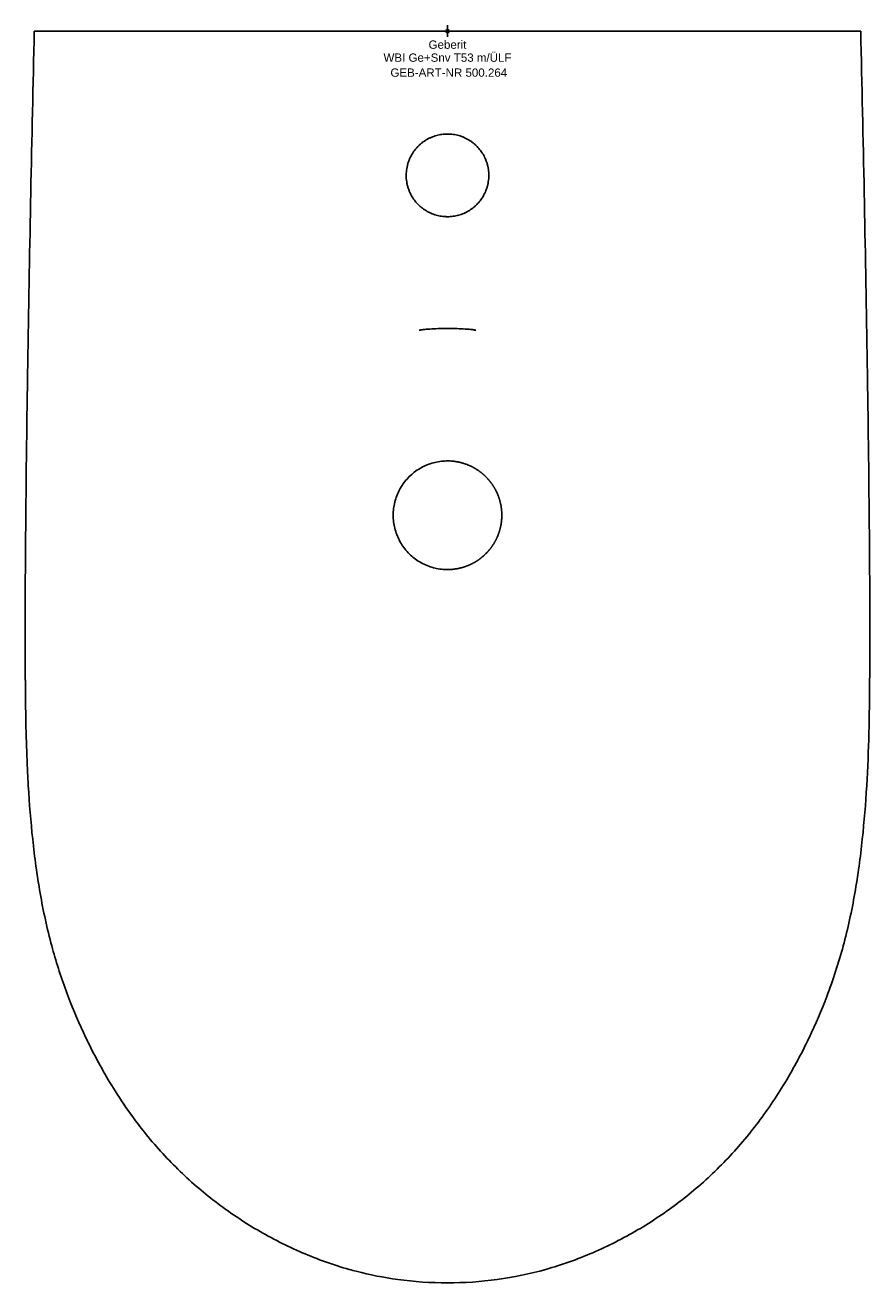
# Model space of a CAD drawing. Header units: millimetres. Extents: x -179 to 179, y -530 to 2.
import ezdxf
from ezdxf.enums import TextEntityAlignment as Align

# ---------------------------------------------------------------- set-up
doc = ezdxf.new("R2010")
doc.units = ezdxf.units.MM
doc.layers.get('0').update_dxf_attribs({"linetype": 'CONTINUOUS'})
for name, color, linetype, lineweight in [('Arbeitspunkt(DIN)', 7, 'CONTINUOUS', 25), ('GEB-ART-NR', 1, 'CONTINUOUS', 18), ('GEB-BEZUG', 2, 'CONTINUOUS', 25), ('GEB-TEXT', 5, 'CONTINUOUS', 18)]:
    doc.layers.add(name, color=color, linetype=linetype, lineweight=lineweight)
doc.layers.add('GEB-KONTUR-A', color=5, linetype='CONTINUOUS')
doc.styles.get("Standard").update_dxf_attribs({"font": 'arial.ttf'})

# ---------------------------------------------------------------- blocks, each defined once
blk = doc.blocks.new('Einfügepunkt')
at = {"layer": 'GEB-BEZUG'}
for p, q in [((-0.71, -0.71), (0.71, 0.71)), ((-0.71, 0.71), (0.71, -0.71))]:
    blk.add_line(p, q, dxfattribs=at)

msp = doc.modelspace()

# ---------------------------------------------------------------- linework, layer by layer
at = {"layer": 'Arbeitspunkt(DIN)', "ltscale": 25}
for q in [(-2.5, 0), (0, 2.5), (0, -2.5), (2.5, 0)]:
    msp.add_line((0, 0), q, dxfattribs=at)
at = {"layer": 'GEB-KONTUR-A', "ltscale": 25}
for points, knots in [([(-175, 0), (-175.52, -22.82), (-176.02, -45.65), (-176.93, -91.24), (-177.35, -114), (-177.81, -143.26), (-177.91, -149.75), (-178.24, -172.65), (-178.44, -189.06), (-178.69, -215.11), (-178.77, -224.74), (-178.83, -236.29), (-178.83, -238.22), (-178.86, -245.94), (-178.87, -251.75), (-178.86, -262.85), (-178.84, -268.14), (-178.8, -273.96), (-178.79, -274.48), (-178.73, -282.37), (-178.64, -289.74), (-178.32, -302.24), (-178.14, -307.36), (-177.79, -314.82), (-177.67, -317.16), (-177.08, -327.06), (-176.48, -334.61), (-174.86, -349.8), (-173.84, -357.43), (-171.85, -368.79), (-171.12, -372.55), (-169.48, -380), (-168.58, -383.68), (-167.38, -388.13), (-167.16, -388.91), (-165.12, -396.13), (-163.02, -402.49), (-158.39, -414.66), (-155.89, -420.48), (-152.67, -427.21), (-152.18, -428.22), (-148.36, -435.92), (-144.72, -442.45), (-138.37, -452.52), (-135.89, -456.19), (-131.69, -461.93), (-130.06, -464.07), (-123.96, -471.68), (-119.21, -476.93), (-109.12, -486.82), (-103.77, -491.45), (-92.54, -500.04), (-86.64, -504.01), (-74.39, -511.2), (-68.03, -514.43), (-55.02, -520.03), (-48.37, -522.4), (-40.61, -524.59), (-39.64, -524.85), (-32.88, -526.61), (-27.01, -527.77), (-14.11, -529.53), (-7.05, -530), (0, -530)], [0, 0, 0, 0, 0.1095661, 0.1095661, 0.2188605, 0.2188605, 0.25, 0.25, 0.3287987, 0.3287987, 0.375, 0.375, 0.384243, 0.384243, 0.4120791, 0.4120791, 0.4375, 0.4375, 0.4400058, 0.4400058, 0.4753923, 0.4753923, 0.5, 0.5, 0.5112176, 0.5112176, 0.5476235, 0.5476235, 0.5844909, 0.5844909, 0.6028793, 0.6028793, 0.6211203, 0.6211203, 0.625, 0.625, 0.6571223, 0.6571223, 0.6875, 0.6875, 0.692903, 0.692903, 0.7287188, 0.7287188, 0.75, 0.75, 0.7628672, 0.7628672, 0.7967926, 0.7967926, 0.8306758, 0.8306758, 0.8647062, 0.8647062, 0.8988103, 0.8988103, 0.93265, 0.93265, 0.9375, 0.9375, 0.9661665, 0.9661665, 1, 1, 1, 1]), ([(-175, 0), (-175, 0), (-174.99, 0), (-174.97, 0), (-174.96, 0), (-174.93, 0), (-174.9, 0), (-174.86, 0), (-174.82, 0), (-174.77, 0), (-174.72, 0), (-174.66, 0), (-174.59, 0), (-174.52, 0), (-174.44, 0), (-174.35, 0), (-174.34, 0), (-174.32, 0), (-174.31, 0), (-174.22, 0), (-174.12, 0), (-174.01, 0), (-173.9, 0), (-173.79, 0), (-173.66, 0), (-173.54, 0), (-173.41, 0), (-173.28, 0), (-173.15, 0), (-173, 0), (-172.86, 0), (-172.71, 0), (-172.56, 0), (-172.4, 0), (-172.38, 0), (-172.35, 0), (-172.32, 0), (-172.16, 0), (-172, 0), (-171.82, 0), (-171.65, 0), (-171.47, 0), (-171.28, 0), (-171.09, 0), (-170.9, 0), (-170.7, 0), (-170.5, 0), (-170.3, 0), (-170.09, 0), (-169.88, 0), (-169.66, 0), (-169.44, 0), (-169.41, 0), (-169.38, 0), (-169.34, 0), (-169.12, 0), (-168.9, 0), (-168.68, 0), (-168.45, 0), (-168.21, 0), (-167.98, 0), (-167.75, 0), (-167.52, 0), (-167.29, 0), (-167.06, 0), (-166.83, 0), (-166.59, 0), (-166.37, 0), (-166.14, 0), (-165.91, 0), (-165.87, 0), (-165.83, 0), (-165.8, 0)], [0, 0, 0, 0, 0.046649, 0.046649, 0.046649, 0.094234, 0.094234, 0.094234, 0.142905, 0.142905, 0.142905, 0.191959, 0.191959, 0.191959, 0.241116, 0.241116, 0.241116, 0.249946, 0.249946, 0.249946, 0.299106, 0.299106, 0.299106, 0.349316, 0.349316, 0.349316, 0.397711, 0.397711, 0.397711, 0.445428, 0.445428, 0.445428, 0.492016, 0.492016, 0.492016, 0.499946, 0.499946, 0.499946, 0.546816, 0.546816, 0.546816, 0.59463, 0.59463, 0.59463, 0.643532, 0.643532, 0.643532, 0.692813, 0.692813, 0.692813, 0.742181, 0.742181, 0.742181, 0.74992, 0.74992, 0.74992, 0.799264, 0.799264, 0.799264, 0.849448, 0.849448, 0.849448, 0.898007, 0.898007, 0.898007, 0.945882, 0.945882, 0.945882, 0.992627, 0.992627, 0.992627, 1, 1, 1, 1]), ([(0, 0), (-27.63, 0), (-55.27, 0), (-110.54, 0), (-138.18, 0), (-165.8, 0)], [0, 0, 0, 0, 0.500005, 0.500005, 1, 1, 1, 1]), ([(0, 0), (27.64, 0), (55.27, 0), (82.91, 0), (110.54, 0), (138.18, 0), (165.8, 0)], [-16.581615, -16.581615, -16.581615, -16.581615, -8.290828, -8.290828, -8.290828, -0.000001, -0.000001, -0.000001, -0.000001]), ([(175, 0), (175.52, -22.82), (176.02, -45.65), (176.93, -91.24), (177.35, -114), (177.81, -143.26), (177.91, -149.75), (178.24, -172.65), (178.44, -189.06), (178.71, -217.04), (178.8, -228.59), (178.86, -245.94), (178.87, -251.75), (178.85, -263.37), (178.83, -269.18), (178.73, -282.37), (178.64, -289.74), (178.26, -304.57), (177.97, -312.04), (177.08, -327.06), (176.48, -334.61), (174.86, -349.8), (173.84, -357.43), (171.85, -368.79), (171.12, -372.55), (169.48, -380), (168.58, -383.68), (165.63, -394.58), (163.31, -401.73), (158.39, -414.66), (155.89, -420.49), (152.67, -427.21), (152.18, -428.23), (148.36, -435.92), (144.72, -442.45), (136.94, -454.78), (132.83, -460.6), (123.96, -471.68), (119.21, -476.93), (109.12, -486.82), (103.77, -491.45), (92.54, -500.04), (86.64, -504.01), (74.39, -511.2), (68.03, -514.43), (55.02, -520.03), (48.37, -522.4), (34.87, -526.2), (28.01, -527.63), (14.11, -529.53), (7.05, -530), (0, -530)], [0, 0, 0, 0, 0.1095678, 0.1095678, 0.2188606, 0.2188606, 0.25, 0.25, 0.3287987, 0.3287987, 0.3842442, 0.3842442, 0.4120826, 0.4120826, 0.4400089, 0.4400089, 0.4753936, 0.4753936, 0.5112172, 0.5112172, 0.5476251, 0.5476251, 0.5844899, 0.5844899, 0.6028787, 0.6028787, 0.6211203, 0.6211203, 0.6571201, 0.6571201, 0.6875, 0.6875, 0.6929028, 0.6929028, 0.7287193, 0.7287193, 0.7628675, 0.7628675, 0.7967929, 0.7967929, 0.8306756, 0.8306756, 0.8647064, 0.8647064, 0.8988096, 0.8988096, 0.9326483, 0.9326483, 0.966167, 0.966167, 1, 1, 1, 1]), ([(175, 0), (175, 0), (174.53, 0), (172.49, 0), (169.44, 0), (167.02, 0), (165.8, 0)], [0, 0, 0, 0, 0.249976, 0.499945, 0.749914, 1, 1, 1, 1]), ([(0, -43.6), (-0.4, -43.6), (-0.79, -43.61), (-1.58, -43.66), (-1.97, -43.71), (-2.75, -43.81), (-3.14, -43.88), (-3.92, -44.04), (-4.3, -44.13), (-5.07, -44.34), (-5.44, -44.46), (-6.19, -44.73), (-6.56, -44.87), (-7.29, -45.18), (-7.65, -45.35), (-8.35, -45.72), (-8.7, -45.91), (-9.38, -46.32), (-9.71, -46.54), (-10.36, -46.99), (-10.68, -47.23), (-11.3, -47.73), (-11.6, -47.99), (-12.06, -48.41), (-12.22, -48.57), (-12.64, -48.99), (-12.9, -49.26), (-13.38, -49.82), (-13.62, -50.1), (-14.08, -50.7), (-14.31, -51.02), (-14.73, -51.65), (-14.93, -51.96), (-15.3, -52.6), (-15.48, -52.93), (-15.81, -53.59), (-15.97, -53.93), (-16.13, -54.31), (-16.15, -54.36), (-16.34, -54.81), (-16.49, -55.22), (-16.77, -56.07), (-16.9, -56.52), (-17.11, -57.4), (-17.2, -57.83), (-17.34, -58.69), (-17.39, -59.12), (-17.47, -59.97), (-17.49, -60.39), (-17.5, -60.91), (-17.5, -61), (-17.5, -61.53), (-17.48, -61.96), (-17.42, -62.85), (-17.36, -63.32), (-17.22, -64.23), (-17.13, -64.69), (-16.92, -65.59), (-16.79, -66.04), (-16.51, -66.93), (-16.35, -67.36), (-16.03, -68.13), (-15.88, -68.46), (-15.56, -69.11), (-15.4, -69.42), (-15.04, -70.05), (-14.85, -70.36), (-14.46, -70.97), (-14.25, -71.26), (-13.82, -71.84), (-13.6, -72.12), (-13.13, -72.67), (-12.89, -72.94), (-12.55, -73.29), (-12.47, -73.38), (-12.1, -73.75), (-11.81, -74.02), (-11.22, -74.54), (-10.91, -74.79), (-10.28, -75.27), (-9.96, -75.5), (-9.3, -75.93), (-8.96, -76.14), (-8.27, -76.53), (-7.92, -76.71), (-7.21, -77.05), (-6.85, -77.21), (-6.11, -77.5), (-5.74, -77.63), (-4.99, -77.88), (-4.61, -77.98), (-3.85, -78.17), (-3.46, -78.26), (-2.69, -78.4), (-2.3, -78.45), (-1.52, -78.54), (-1.12, -78.57), (-0.49, -78.59), (-0.24, -78.6), (0, -78.6)], [0, 0, 0, 0, 0.021367, 0.021367, 0.042795, 0.042795, 0.064278, 0.064278, 0.085812, 0.085812, 0.107414, 0.107414, 0.12905, 0.12905, 0.150717, 0.150717, 0.17241, 0.17241, 0.194132, 0.194132, 0.215865, 0.215865, 0.237608, 0.237608, 0.25, 0.25, 0.27028, 0.27028, 0.290546, 0.290546, 0.311659, 0.311659, 0.331898, 0.331898, 0.352127, 0.352127, 0.372347, 0.372347, 0.375, 0.375, 0.39891, 0.39891, 0.424182, 0.424182, 0.448384, 0.448384, 0.472055, 0.472055, 0.494786, 0.494786, 0.5, 0.5, 0.523359, 0.523359, 0.548769, 0.548769, 0.574118, 0.574118, 0.599559, 0.599559, 0.625, 0.625, 0.644687, 0.644687, 0.664377, 0.664377, 0.684071, 0.684071, 0.703778, 0.703778, 0.723491, 0.723491, 0.743219, 0.743219, 0.75, 0.75, 0.771668, 0.771668, 0.793327, 0.793327, 0.814971, 0.814971, 0.836594, 0.836594, 0.858178, 0.858178, 0.879731, 0.879731, 0.90125, 0.90125, 0.92273, 0.92273, 0.944143, 0.944143, 0.965515, 0.965515, 0.986819, 0.986819, 1, 1, 1, 1]), ([(0, -78.6), (0.39, -78.6), (0.79, -78.58), (1.57, -78.53), (1.97, -78.49), (2.75, -78.39), (3.13, -78.32), (3.91, -78.16), (4.29, -78.07), (5.05, -77.86), (5.43, -77.74), (6.17, -77.48), (6.54, -77.33), (7.27, -77.02), (7.63, -76.85), (8.33, -76.49), (8.68, -76.3), (9.35, -75.89), (9.69, -75.68), (10.34, -75.23), (10.65, -74.99), (11.27, -74.49), (11.57, -74.23), (12.04, -73.8), (12.21, -73.64), (12.64, -73.21), (12.88, -72.95), (13.36, -72.41), (13.59, -72.13), (14.04, -71.56), (14.25, -71.26), (14.66, -70.67), (14.85, -70.36), (15.22, -69.74), (15.4, -69.42), (15.73, -68.78), (15.88, -68.45), (16.08, -68.01), (16.12, -67.9), (16.34, -67.38), (16.5, -66.96), (16.78, -66.09), (16.9, -65.65), (17.12, -64.77), (17.21, -64.32), (17.35, -63.42), (17.41, -62.96), (17.48, -62.07), (17.5, -61.65), (17.5, -61.18), (17.5, -61.14), (17.5, -60.68), (17.48, -60.26), (17.42, -59.41), (17.38, -58.99), (17.25, -58.12), (17.17, -57.69), (16.98, -56.82), (16.86, -56.39), (16.6, -55.55), (16.46, -55.14), (16.26, -54.62), (16.21, -54.51), (16.03, -54.06), (15.87, -53.72), (15.55, -53.06), (15.38, -52.73), (15, -52.08), (14.8, -51.75), (14.38, -51.11), (14.16, -50.81), (13.72, -50.22), (13.48, -49.94), (13, -49.38), (12.75, -49.11), (12.46, -48.81), (12.42, -48.77), (12.1, -48.45), (11.81, -48.18), (11.21, -47.66), (10.9, -47.4), (10.27, -46.92), (9.95, -46.7), (9.29, -46.26), (8.95, -46.05), (8.26, -45.66), (7.9, -45.48), (7.19, -45.14), (6.83, -44.98), (6.09, -44.69), (5.72, -44.55), (4.96, -44.31), (4.58, -44.2), (3.82, -44.01), (3.43, -43.93), (2.65, -43.8), (2.26, -43.74), (1.48, -43.66), (1.08, -43.63), (0.46, -43.6), (0.23, -43.6), (0, -43.6)], [0, 0, 0, 0, 0.0213068, 0.0213068, 0.0426707, 0.0426707, 0.0640874, 0.0640874, 0.0855526, 0.0855526, 0.1070829, 0.1070829, 0.1286475, 0.1286475, 0.1502422, 0.1502422, 0.1718627, 0.1718627, 0.1935142, 0.1935142, 0.2151782, 0.2151782, 0.2368552, 0.2368552, 0.25, 0.25, 0.2697895, 0.2697895, 0.2895667, 0.2895667, 0.3093335, 0.3093335, 0.3290905, 0.3290905, 0.3488417, 0.3488417, 0.3685889, 0.3685889, 0.375, 0.375, 0.3995461, 0.3995461, 0.4246595, 0.4246595, 0.4494127, 0.4494127, 0.4747063, 0.4747063, 0.4977183, 0.4977183, 0.5, 0.5, 0.5227088, 0.5227088, 0.5461646, 0.5461646, 0.5704124, 0.5704124, 0.5947088, 0.5947088, 0.6185134, 0.6185134, 0.625, 0.625, 0.6451506, 0.6451506, 0.6653083, 0.6653083, 0.6864812, 0.6864812, 0.7066638, 0.7066638, 0.7268557, 0.7268557, 0.7470635, 0.7470635, 0.75, 0.75, 0.7717337, 0.7717337, 0.7934597, 0.7934597, 0.8151723, 0.8151723, 0.8368657, 0.8368657, 0.8585198, 0.8585198, 0.8801429, 0.8801429, 0.9017302, 0.9017302, 0.9232772, 0.9232772, 0.9447554, 0.9447554, 0.9661897, 0.9661897, 0.987552, 0.987552, 1, 1, 1, 1]), ([(-7.52, -126.15), (-8.57, -126.22), (-9.51, -126.3), (-11, -126.47), (-11.59, -126.57), (-11.94, -126.66), (-11.99, -126.68), (-11.99, -126.68)], [0.0015657, 0.0015657, 0.0015657, 0.0015657, 0.3964652, 0.3964652, 0.7926302, 0.7926302, 0.9151344, 0.9151344, 0.9151344, 0.9151344]), ([(0, -125.93), (-1.33, -125.93), (-2.67, -125.95), (-5.21, -126.02), (-6.43, -126.08), (-7.5, -126.15)], [0, 0, 0, 0, 0.398746, 0.398746, 0.8005398, 0.8005398, 0.8005398, 0.8005398]), ([(7.5, -126.15), (6.46, -126.08), (5.27, -126.03), (2.74, -125.95), (1.36, -125.93), (0, -125.93)], [0, 0, 0, 0, 0.392468, 0.392468, 0.8005372, 0.8005372, 0.8005372, 0.8005372]), ([(11.99, -126.68), (11.99, -126.68), (11.99, -126.68), (11.99, -126.68), (11.94, -126.66), (11.72, -126.61), (11.51, -126.56), (10.85, -126.46), (10.32, -126.39), (9.07, -126.26), (8.32, -126.2), (7.5, -126.15)], [0.3721195, 0.3721195, 0.3721195, 0.3721195, 0.3767693, 0.3767693, 0.4969289, 0.4969289, 0.6899715, 0.6899715, 0.9839474, 0.9839474, 1.289944, 1.289944, 1.289944, 1.289944]), ([(0, -228), (-0.85, -228), (-2.62, -227.9), (-5.3, -227.44), (-7.99, -226.63), (-10.56, -225.5), (-12.97, -224.06), (-15.19, -222.35), (-17.19, -220.37), (-18.93, -218.17), (-20.39, -215.77), (-21.54, -213.22), (-22.38, -210.55), (-22.89, -207.79), (-23.06, -205), (-22.89, -202.2), (-22.38, -199.45), (-21.54, -196.77), (-20.38, -194.22), (-18.92, -191.83), (-17.18, -189.62), (-15.18, -187.65), (-12.96, -185.93), (-10.55, -184.5), (-7.98, -183.37), (-5.29, -182.56), (-2.62, -182.1), (-0.84, -182), (0, -182)], [0, 0, 0, 0, 0.0351694, 0.0737458, 0.1126293, 0.1514774, 0.1901519, 0.2288634, 0.2677839, 0.3065617, 0.3452581, 0.3839831, 0.4227, 0.4613753, 0.5000672, 0.5387568, 0.5774337, 0.6161544, 0.6548915, 0.693588, 0.7323614, 0.771263, 0.8099697, 0.8486466, 0.8874905, 0.9263632, 0.9649537, 1, 1, 1, 1]), ([(0, -228), (0.11, -228), (0.22, -228), (0.4, -228), (0.45, -228), (0.56, -227.99), (0.62, -227.99), (0.73, -227.99), (0.78, -227.99), (0.89, -227.98), (0.95, -227.98), (1.05, -227.98), (1.09, -227.97), (1.2, -227.97), (1.28, -227.97), (1.42, -227.96), (1.49, -227.95), (1.63, -227.94), (1.7, -227.94), (1.85, -227.93), (1.93, -227.92), (2.08, -227.91), (2.16, -227.9), (2.24, -227.89), (2.25, -227.89), (2.35, -227.88), (2.44, -227.87), (2.75, -227.84), (2.96, -227.81), (3.26, -227.77), (3.36, -227.75), (3.61, -227.72), (3.75, -227.69), (4.02, -227.65), (4.14, -227.62), (4.32, -227.59), (4.39, -227.58), (4.51, -227.55), (4.57, -227.54), (4.7, -227.51), (4.77, -227.5), (4.9, -227.47), (4.96, -227.46), (5.04, -227.44), (5.04, -227.44), (5.1, -227.43), (5.14, -227.42), (5.22, -227.4), (5.25, -227.39), (5.33, -227.37), (5.38, -227.36), (5.47, -227.34), (5.52, -227.33), (5.57, -227.32), (5.58, -227.31), (5.65, -227.3), (5.72, -227.28), (5.87, -227.24), (5.94, -227.22), (6.11, -227.17), (6.2, -227.15), (6.38, -227.1), (6.48, -227.07), (6.62, -227.03), (6.65, -227.02), (6.8, -226.97), (6.91, -226.94), (7.12, -226.87), (7.22, -226.84), (7.4, -226.78), (7.48, -226.75), (7.58, -226.72), (7.6, -226.71), (7.64, -226.7), (7.66, -226.69), (7.7, -226.67), (7.72, -226.67), (7.82, -226.63), (7.89, -226.6), (8.05, -226.55), (8.12, -226.52), (8.27, -226.46), (8.35, -226.43), (8.5, -226.37), (8.58, -226.34), (8.7, -226.29), (8.75, -226.27), (8.94, -226.19), (9.08, -226.13), (9.25, -226.06), (9.28, -226.04), (9.39, -226), (9.47, -225.96), (9.61, -225.9), (9.67, -225.87), (9.77, -225.82), (9.8, -225.81), (9.83, -225.8), (9.83, -225.79), (9.89, -225.76), (9.96, -225.73), (10.13, -225.65), (10.22, -225.61), (10.39, -225.52), (10.46, -225.48), (10.63, -225.4), (10.73, -225.34), (10.96, -225.22), (11.06, -225.17), (11.25, -225.06), (11.34, -225.01), (11.51, -224.91), (11.59, -224.87), (11.69, -224.81), (11.71, -224.8), (11.76, -224.77), (11.79, -224.75), (11.86, -224.71), (11.9, -224.68), (11.97, -224.64), (12.01, -224.62), (12.08, -224.58), (12.1, -224.56), (12.23, -224.48), (12.32, -224.42), (12.51, -224.3), (12.6, -224.24), (12.72, -224.16), (12.75, -224.14), (12.83, -224.09), (12.88, -224.05), (13.03, -223.95), (13.13, -223.89), (13.3, -223.76), (13.38, -223.71), (13.48, -223.64), (13.51, -223.62), (13.56, -223.58), (13.59, -223.56), (13.64, -223.52), (13.67, -223.5), (13.69, -223.48), (13.7, -223.48), (13.74, -223.45), (13.78, -223.41), (13.88, -223.34), (13.94, -223.3), (14.02, -223.24), (14.03, -223.22), (14.09, -223.18), (14.13, -223.15), (14.22, -223.08), (14.27, -223.04), (14.36, -222.97), (14.41, -222.93), (14.5, -222.85), (14.55, -222.82), (14.7, -222.69), (14.8, -222.61), (14.96, -222.47), (15.02, -222.42), (15.1, -222.35), (15.12, -222.33), (15.18, -222.28), (15.21, -222.25), (15.27, -222.2), (15.3, -222.17), (15.36, -222.12), (15.39, -222.09), (15.43, -222.06), (15.44, -222.05), (15.54, -221.96), (15.64, -221.87), (15.82, -221.69), (15.91, -221.61), (16.09, -221.43), (16.18, -221.35), (16.4, -221.13), (16.53, -220.99), (16.69, -220.82), (16.73, -220.79), (16.8, -220.71), (16.83, -220.67), (16.91, -220.6), (16.94, -220.56), (17, -220.49), (17.02, -220.47), (17.08, -220.41), (17.11, -220.37), (17.22, -220.25), (17.29, -220.16), (17.44, -220), (17.5, -219.92), (17.59, -219.81), (17.62, -219.78), (17.67, -219.73), (17.69, -219.7), (17.75, -219.63), (17.77, -219.6), (17.8, -219.56), (17.81, -219.56), (17.88, -219.47), (17.95, -219.38), (18.07, -219.23), (18.12, -219.16), (18.2, -219.07), (18.22, -219.04), (18.28, -218.96), (18.32, -218.91), (18.37, -218.84), (18.38, -218.82), (18.41, -218.79), (18.42, -218.77), (18.43, -218.76), (18.43, -218.75), (18.44, -218.74), (18.44, -218.74), (18.46, -218.73), (18.46, -218.72), (18.56, -218.59), (18.64, -218.47), (18.78, -218.28), (18.83, -218.21), (18.96, -218.02), (19.04, -217.91), (19.12, -217.79), (19.12, -217.78), (19.21, -217.65), (19.29, -217.52), (19.39, -217.36), (19.41, -217.35), (19.47, -217.25), (19.52, -217.17), (19.59, -217.06), (19.6, -217.03), (19.64, -216.97), (19.66, -216.94), (19.69, -216.88), (19.71, -216.85), (19.73, -216.83), (19.73, -216.83), (19.76, -216.78), (19.79, -216.72), (19.85, -216.62), (19.88, -216.57), (19.95, -216.45), (19.98, -216.39), (20.05, -216.27), (20.08, -216.21), (20.16, -216.07), (20.2, -216), (20.25, -215.9), (20.27, -215.87), (20.3, -215.81), (20.32, -215.78), (20.39, -215.64), (20.44, -215.55), (20.53, -215.38), (20.56, -215.31), (20.63, -215.16), (20.67, -215.09), (20.7, -215.02), (20.7, -215.02), (20.72, -214.99), (20.73, -214.97), (20.74, -214.94), (20.75, -214.93), (20.76, -214.89), (20.77, -214.88), (20.79, -214.85), (20.79, -214.84), (20.83, -214.76), (20.86, -214.69), (20.93, -214.54), (20.96, -214.47), (21.02, -214.33), (21.05, -214.26), (21.11, -214.12), (21.14, -214.05), (21.2, -213.92), (21.22, -213.86), (21.32, -213.63), (21.39, -213.45), (21.47, -213.25), (21.48, -213.22), (21.51, -213.14), (21.54, -213.07), (21.57, -212.98), (21.58, -212.95), (21.6, -212.89), (21.62, -212.86), (21.64, -212.8), (21.65, -212.77), (21.68, -212.69), (21.7, -212.62), (21.75, -212.47), (21.78, -212.38), (21.85, -212.2), (21.88, -212.1), (21.93, -211.94), (21.94, -211.89), (21.98, -211.77), (22, -211.7), (22.04, -211.56), (22.06, -211.49), (22.11, -211.35), (22.13, -211.28), (22.16, -211.16), (22.17, -211.11), (22.21, -210.97), (22.23, -210.89), (22.26, -210.8), (22.26, -210.8), (22.27, -210.77), (22.27, -210.74), (22.28, -210.7), (22.29, -210.68), (22.3, -210.64), (22.3, -210.62), (22.32, -210.57), (22.32, -210.55), (22.35, -210.44), (22.37, -210.35), (22.41, -210.17), (22.43, -210.08), (22.47, -209.9), (22.49, -209.8), (22.53, -209.64), (22.54, -209.56), (22.59, -209.31), (22.63, -209.13), (22.67, -208.89), (22.68, -208.84), (22.69, -208.74), (22.7, -208.69), (22.72, -208.58), (22.73, -208.53), (22.74, -208.44), (22.75, -208.41), (22.77, -208.26), (22.79, -208.13), (22.81, -207.95), (22.82, -207.9), (22.82, -207.83), (22.83, -207.81), (22.84, -207.71), (22.85, -207.64), (22.86, -207.54), (22.86, -207.51), (22.87, -207.46), (22.87, -207.43), (22.88, -207.38), (22.88, -207.35), (22.89, -207.3), (22.89, -207.28), (22.9, -207.14), (22.91, -207.04), (22.93, -206.84), (22.93, -206.75), (22.94, -206.62), (22.95, -206.57), (22.95, -206.45), (22.96, -206.39), (22.96, -206.31), (22.96, -206.3), (22.97, -206.25), (22.97, -206.22), (22.97, -206.18), (22.97, -206.18), (22.97, -206.17), (22.97, -206.16), (22.97, -206.14), (22.97, -206.14), (22.98, -205.96), (22.99, -205.8), (23, -205.49), (23, -205.34), (23, -205.13), (23, -205.07), (23, -204.87), (23, -204.73), (23, -204.55), (22.99, -204.51), (22.99, -204.38), (22.99, -204.28), (22.98, -204.13), (22.98, -204.08), (22.98, -204.01), (22.98, -203.99), (22.98, -203.94), (22.97, -203.92), (22.97, -203.89), (22.97, -203.88), (22.97, -203.84), (22.97, -203.81), (22.96, -203.72), (22.96, -203.67), (22.96, -203.57), (22.95, -203.53), (22.95, -203.41), (22.94, -203.33), (22.93, -203.22), (22.93, -203.19), (22.92, -203.12), (22.92, -203.08), (22.91, -203.01), (22.91, -202.97), (22.9, -202.88), (22.9, -202.84), (22.89, -202.78), (22.89, -202.76), (22.87, -202.58), (22.86, -202.43), (22.84, -202.26), (22.83, -202.23), (22.83, -202.18), (22.82, -202.16), (22.82, -202.09), (22.81, -202.05), (22.8, -201.95), (22.79, -201.91), (22.78, -201.82), (22.77, -201.78), (22.76, -201.7), (22.76, -201.66), (22.74, -201.53), (22.72, -201.43), (22.69, -201.25), (22.68, -201.16), (22.65, -200.98), (22.63, -200.89), (22.6, -200.7), (22.58, -200.61), (22.52, -200.32), (22.48, -200.14), (22.42, -199.86), (22.4, -199.77), (22.37, -199.65), (22.36, -199.62), (22.35, -199.55), (22.34, -199.52), (22.33, -199.48), (22.33, -199.47), (22.32, -199.44), (22.31, -199.43), (22.3, -199.35), (22.28, -199.28), (22.24, -199.13), (22.22, -199.04), (22.17, -198.86), (22.14, -198.76), (22.08, -198.55), (22.05, -198.44), (21.97, -198.2), (21.94, -198.09), (21.87, -197.88), (21.84, -197.78), (21.8, -197.67), (21.79, -197.65), (21.77, -197.58), (21.76, -197.54), (21.73, -197.45), (21.71, -197.41), (21.69, -197.36), (21.69, -197.34), (21.67, -197.31), (21.67, -197.28), (21.63, -197.18), (21.6, -197.1), (21.54, -196.95), (21.52, -196.87), (21.46, -196.72), (21.43, -196.64), (21.37, -196.49), (21.34, -196.42), (21.29, -196.29), (21.27, -196.24), (21.2, -196.07), (21.14, -195.93), (21.06, -195.76), (21.05, -195.74), (21, -195.62), (20.96, -195.54), (20.91, -195.42), (20.9, -195.39), (20.87, -195.33), (20.86, -195.3), (20.83, -195.24), (20.81, -195.21), (20.8, -195.18), (20.79, -195.17), (20.76, -195.09), (20.7, -194.98), (20.61, -194.78), (20.57, -194.71), (20.49, -194.55), (20.45, -194.47), (20.38, -194.34), (20.35, -194.29), (20.31, -194.22), (20.3, -194.19), (20.22, -194.04), (20.16, -193.93), (20.06, -193.75), (20.01, -193.67), (19.93, -193.51), (19.88, -193.44), (19.83, -193.34), (19.82, -193.33), (19.79, -193.29), (19.78, -193.27), (19.76, -193.23), (19.75, -193.21), (19.73, -193.18), (19.73, -193.18), (19.66, -193.06), (19.6, -192.96), (19.47, -192.75), (19.4, -192.65), (19.27, -192.45), (19.21, -192.35), (19.14, -192.24), (19.13, -192.23), (19.05, -192.1), (18.96, -191.98), (18.86, -191.83), (18.84, -191.8), (18.75, -191.68), (18.69, -191.59), (18.6, -191.47), (18.58, -191.45), (18.54, -191.4), (18.53, -191.37), (18.5, -191.34), (18.49, -191.33), (18.47, -191.3), (18.46, -191.29), (18.45, -191.26), (18.44, -191.26), (18.43, -191.24), (18.43, -191.23), (18.39, -191.19), (18.36, -191.15), (18.28, -191.05), (18.24, -190.99), (18.16, -190.89), (18.13, -190.85), (18.07, -190.77), (18.04, -190.74), (17.99, -190.66), (17.96, -190.63), (17.9, -190.55), (17.87, -190.52), (17.82, -190.46), (17.8, -190.43), (17.69, -190.3), (17.6, -190.19), (17.47, -190.04), (17.42, -189.98), (17.34, -189.89), (17.31, -189.86), (17.26, -189.8), (17.23, -189.76), (17.18, -189.71), (17.16, -189.69), (17.11, -189.63), (17.08, -189.6), (17.05, -189.56), (17.04, -189.56), (16.96, -189.46), (16.87, -189.37), (16.7, -189.19), (16.61, -189.1), (16.44, -188.91), (16.35, -188.82), (16.13, -188.61), (16, -188.47), (15.83, -188.31), (15.79, -188.28), (15.72, -188.21), (15.68, -188.17), (15.61, -188.11), (15.57, -188.07), (15.5, -188.01), (15.47, -187.98), (15.38, -187.9), (15.31, -187.84), (15.21, -187.74), (15.17, -187.72), (15.12, -187.67), (15.1, -187.65), (15.04, -187.6), (15, -187.57), (14.93, -187.5), (14.89, -187.47), (14.82, -187.41), (14.78, -187.37), (14.69, -187.3), (14.65, -187.27), (14.6, -187.23), (14.6, -187.22), (14.5, -187.15), (14.41, -187.08), (14.25, -186.95), (14.17, -186.89), (14.09, -186.82), (14.07, -186.81), (13.99, -186.74), (13.93, -186.7), (13.87, -186.65), (13.86, -186.64), (13.83, -186.63), (13.82, -186.61), (13.79, -186.59), (13.78, -186.59), (13.75, -186.56), (13.74, -186.55), (13.71, -186.53), (13.71, -186.53), (13.6, -186.45), (13.5, -186.38), (13.3, -186.23), (13.2, -186.16), (13.04, -186.06), (12.99, -186.02), (12.88, -185.94), (12.83, -185.91), (12.66, -185.8), (12.53, -185.71), (12.36, -185.61), (12.33, -185.59), (12.25, -185.54), (12.19, -185.5), (12.08, -185.43), (12.02, -185.39), (11.94, -185.34), (11.93, -185.33), (11.88, -185.31), (11.85, -185.29), (11.83, -185.27), (11.83, -185.27), (11.77, -185.24), (11.71, -185.2), (11.58, -185.13), (11.5, -185.08), (11.35, -184.99), (11.26, -184.95), (11.09, -184.85), (10.99, -184.8), (10.87, -184.73), (10.86, -184.72), (10.73, -184.66), (10.63, -184.6), (10.43, -184.5), (10.34, -184.46), (10.17, -184.37), (10.09, -184.33), (10, -184.29), (9.98, -184.28), (9.93, -184.26), (9.91, -184.25), (9.87, -184.23), (9.85, -184.21), (9.81, -184.2), (9.81, -184.2), (9.73, -184.16), (9.65, -184.12), (9.51, -184.06), (9.44, -184.03), (9.3, -183.96), (9.22, -183.93), (9.08, -183.87), (9.01, -183.84), (8.9, -183.79), (8.85, -183.77), (8.63, -183.68), (8.45, -183.61), (8.19, -183.51), (8.1, -183.47), (8, -183.43), (7.98, -183.43), (7.93, -183.41), (7.9, -183.4), (7.84, -183.38), (7.8, -183.36), (7.77, -183.35), (7.76, -183.35), (7.69, -183.32), (7.61, -183.3), (7.44, -183.24), (7.34, -183.2), (7.11, -183.13), (6.98, -183.09), (6.79, -183.02), (6.73, -183.01), (6.55, -182.95), (6.44, -182.92), (6.23, -182.86), (6.13, -182.83), (6, -182.8), (5.97, -182.79), (5.89, -182.77), (5.85, -182.76), (5.78, -182.74), (5.75, -182.73), (5.67, -182.71), (5.64, -182.7), (5.59, -182.69), (5.59, -182.69), (5.49, -182.66), (5.38, -182.64), (5.2, -182.6), (5.13, -182.58), (5.01, -182.55), (4.96, -182.54), (4.86, -182.52), (4.81, -182.51), (4.71, -182.49), (4.65, -182.48), (4.56, -182.46), (4.52, -182.45), (4.35, -182.42), (4.21, -182.39), (3.92, -182.34), (3.76, -182.31), (3.57, -182.28), (3.53, -182.27), (3.33, -182.24), (3.15, -182.22), (2.95, -182.19), (2.93, -182.19), (2.85, -182.18), (2.8, -182.17), (2.68, -182.16), (2.63, -182.15), (2.56, -182.14), (2.54, -182.14), (2.47, -182.13), (2.41, -182.13), (2.32, -182.12), (2.29, -182.11), (1.87, -182.07), (1.49, -182.05), (0.74, -182.01), (0.37, -182), (0, -182)], [0, 0, 0, 0, 0.005354, 0.005354, 0.007812, 0.007812, 0.009889, 0.009889, 0.011923, 0.011923, 0.014003, 0.014003, 0.015625, 0.015625, 0.018732, 0.018732, 0.02187, 0.02187, 0.024973, 0.024973, 0.028112, 0.028112, 0.031016, 0.031016, 0.03125, 0.03125, 0.034715, 0.034715, 0.042728, 0.042728, 0.046875, 0.046875, 0.053034, 0.053034, 0.059192, 0.059192, 0.061975, 0.061975, 0.064653, 0.064653, 0.067292, 0.067292, 0.069953, 0.069953, 0.070312, 0.070312, 0.072186, 0.072186, 0.073387, 0.073387, 0.075302, 0.075302, 0.07753, 0.07753, 0.078125, 0.078125, 0.082031, 0.082031, 0.085697, 0.085697, 0.089281, 0.089281, 0.09276, 0.09276, 0.09375, 0.09375, 0.097656, 0.097656, 0.101562, 0.101562, 0.105469, 0.105469, 0.106831, 0.106831, 0.108145, 0.108145, 0.109375, 0.109375, 0.112583, 0.112583, 0.115851, 0.115851, 0.119145, 0.119145, 0.122578, 0.122578, 0.125, 0.125, 0.131785, 0.131785, 0.133116, 0.133116, 0.136487, 0.136487, 0.138983, 0.138983, 0.140353, 0.140353, 0.140625, 0.140625, 0.14485, 0.14485, 0.149419, 0.149419, 0.152422, 0.152422, 0.15625, 0.15625, 0.160308, 0.160308, 0.164062, 0.164062, 0.168491, 0.168491, 0.170099, 0.170099, 0.17196, 0.17196, 0.173622, 0.173622, 0.175245, 0.175245, 0.176499, 0.176499, 0.181112, 0.181112, 0.185872, 0.185872, 0.1875, 0.1875, 0.190346, 0.190346, 0.195312, 0.195312, 0.199219, 0.199219, 0.200315, 0.200315, 0.201409, 0.201409, 0.202699, 0.202699, 0.203125, 0.203125, 0.206569, 0.206569, 0.210012, 0.210012, 0.210937, 0.210937, 0.212978, 0.212978, 0.214918, 0.214918, 0.216834, 0.216834, 0.21875, 0.21875, 0.223426, 0.223426, 0.226562, 0.226562, 0.228011, 0.228011, 0.230028, 0.230028, 0.232053, 0.232053, 0.233962, 0.233962, 0.234375, 0.234375, 0.239693, 0.239693, 0.245015, 0.245015, 0.25, 0.25, 0.257812, 0.257812, 0.25982, 0.25982, 0.261828, 0.261828, 0.263999, 0.263999, 0.265625, 0.265625, 0.268265, 0.268265, 0.273437, 0.273437, 0.277344, 0.277344, 0.278806, 0.278806, 0.280252, 0.280252, 0.281556, 0.281556, 0.281699, 0.281699, 0.284834, 0.284834, 0.287975, 0.287975, 0.289287, 0.289287, 0.292431, 0.292431, 0.293686, 0.293686, 0.294916, 0.294916, 0.29528, 0.29528, 0.296114, 0.296114, 0.296875, 0.296875, 0.302348, 0.302348, 0.306198, 0.306198, 0.31214, 0.31214, 0.3125, 0.3125, 0.319496, 0.319496, 0.320312, 0.320312, 0.324219, 0.324219, 0.325411, 0.325411, 0.3266, 0.3266, 0.327999, 0.327999, 0.328125, 0.328125, 0.331405, 0.331405, 0.334491, 0.334491, 0.337376, 0.337376, 0.340145, 0.340145, 0.342766, 0.342766, 0.34375, 0.34375, 0.344836, 0.344836, 0.348408, 0.348408, 0.351562, 0.351562, 0.355141, 0.355141, 0.355469, 0.355469, 0.356717, 0.356717, 0.358046, 0.358046, 0.359106, 0.359106, 0.359375, 0.359375, 0.362471, 0.362471, 0.365705, 0.365705, 0.368983, 0.368983, 0.372247, 0.372247, 0.375, 0.375, 0.382812, 0.382812, 0.383964, 0.383964, 0.386719, 0.386719, 0.387979, 0.387979, 0.389249, 0.389249, 0.390625, 0.390625, 0.39463, 0.39463, 0.398645, 0.398645, 0.402673, 0.402673, 0.404419, 0.404419, 0.406796, 0.406796, 0.4092, 0.4092, 0.411751, 0.411751, 0.413734, 0.413734, 0.41772, 0.41772, 0.417969, 0.417969, 0.41936, 0.41936, 0.42071, 0.42071, 0.421875, 0.421875, 0.422723, 0.422723, 0.426563, 0.426563, 0.430386, 0.430386, 0.434252, 0.434252, 0.4375, 0.4375, 0.445312, 0.445312, 0.44737, 0.44737, 0.449418, 0.449418, 0.451589, 0.451589, 0.453125, 0.453125, 0.459006, 0.459006, 0.460937, 0.460937, 0.461949, 0.461949, 0.464844, 0.464844, 0.466016, 0.466016, 0.46717, 0.46717, 0.468181, 0.468181, 0.46875, 0.46875, 0.471677, 0.471677, 0.474609, 0.474609, 0.476562, 0.476562, 0.479497, 0.479497, 0.480469, 0.480469, 0.482422, 0.482422, 0.483398, 0.483398, 0.484113, 0.484113, 0.484375, 0.484375, 0.490616, 0.490616, 0.496897, 0.496897, 0.5, 0.5, 0.506289, 0.506289, 0.507812, 0.507812, 0.511719, 0.511719, 0.513672, 0.513672, 0.51437, 0.51437, 0.515105, 0.515105, 0.515625, 0.515625, 0.518565, 0.518565, 0.521504, 0.521504, 0.523437, 0.523437, 0.526374, 0.526374, 0.527344, 0.527344, 0.528422, 0.528422, 0.529473, 0.529473, 0.530601, 0.530601, 0.53125, 0.53125, 0.537088, 0.537088, 0.53818, 0.53818, 0.539062, 0.539062, 0.54116, 0.54116, 0.5433, 0.5433, 0.545365, 0.545365, 0.546875, 0.546875, 0.550781, 0.550781, 0.55463, 0.55463, 0.558565, 0.558565, 0.5625, 0.5625, 0.570312, 0.570312, 0.574219, 0.574219, 0.575512, 0.575512, 0.576833, 0.576833, 0.577247, 0.577247, 0.578125, 0.578125, 0.582082, 0.582082, 0.586024, 0.586024, 0.589937, 0.589937, 0.59375, 0.59375, 0.597708, 0.597708, 0.601675, 0.601675, 0.602545, 0.602545, 0.604756, 0.604756, 0.607136, 0.607136, 0.608068, 0.608068, 0.609375, 0.609375, 0.612674, 0.612674, 0.615972, 0.615972, 0.61923, 0.61923, 0.622637, 0.622637, 0.625, 0.625, 0.631578, 0.631578, 0.632812, 0.632812, 0.636719, 0.636719, 0.637807, 0.637807, 0.63889, 0.63889, 0.640143, 0.640143, 0.640625, 0.640625, 0.646716, 0.646716, 0.650255, 0.650255, 0.653429, 0.653429, 0.655183, 0.655183, 0.65625, 0.65625, 0.660592, 0.660592, 0.664062, 0.664062, 0.667969, 0.667969, 0.669279, 0.669279, 0.670577, 0.670577, 0.67174, 0.67174, 0.671875, 0.671875, 0.676755, 0.676755, 0.68175, 0.68175, 0.686901, 0.686901, 0.6875, 0.6875, 0.693912, 0.693912, 0.695312, 0.695312, 0.700013, 0.700013, 0.701092, 0.701092, 0.702195, 0.702195, 0.702669, 0.702669, 0.703697, 0.703697, 0.704887, 0.704887, 0.705416, 0.705416, 0.708552, 0.708552, 0.711687, 0.711687, 0.713633, 0.713633, 0.715026, 0.715026, 0.716373, 0.716373, 0.71776, 0.71776, 0.71875, 0.71875, 0.723661, 0.723661, 0.726562, 0.726562, 0.728583, 0.728583, 0.730692, 0.730692, 0.732183, 0.732183, 0.734193, 0.734193, 0.734375, 0.734375, 0.739569, 0.739569, 0.744784, 0.744784, 0.75, 0.75, 0.757812, 0.757812, 0.759766, 0.759766, 0.761675, 0.761675, 0.763648, 0.763648, 0.765625, 0.765625, 0.770312, 0.770312, 0.772181, 0.772181, 0.773437, 0.773437, 0.77546, 0.77546, 0.777429, 0.777429, 0.77934, 0.77934, 0.78109, 0.78109, 0.78125, 0.78125, 0.784691, 0.784691, 0.788138, 0.788138, 0.789062, 0.789062, 0.792514, 0.792514, 0.792969, 0.792969, 0.794227, 0.794227, 0.795551, 0.795551, 0.796622, 0.796622, 0.796875, 0.796875, 0.801695, 0.801695, 0.806733, 0.806733, 0.80973, 0.80973, 0.8125, 0.8125, 0.819333, 0.819333, 0.820715, 0.820715, 0.823374, 0.823374, 0.825938, 0.825938, 0.826621, 0.826621, 0.828021, 0.828021, 0.828125, 0.828125, 0.832031, 0.832031, 0.835815, 0.835815, 0.839536, 0.839536, 0.843175, 0.843175, 0.84375, 0.84375, 0.847653, 0.847653, 0.851562, 0.851562, 0.855469, 0.855469, 0.856879, 0.856879, 0.858347, 0.858347, 0.85959, 0.85959, 0.859815, 0.859815, 0.862977, 0.862977, 0.866264, 0.866264, 0.869588, 0.869588, 0.872888, 0.872888, 0.875, 0.875, 0.882812, 0.882812, 0.886719, 0.886719, 0.887438, 0.887438, 0.888683, 0.888683, 0.890035, 0.890035, 0.890625, 0.890625, 0.894903, 0.894903, 0.899426, 0.899426, 0.904443, 0.904443, 0.90625, 0.90625, 0.910291, 0.910291, 0.914062, 0.914062, 0.915904, 0.915904, 0.9179, 0.9179, 0.919887, 0.919887, 0.921769, 0.921769, 0.921875, 0.921875, 0.92652, 0.92652, 0.929687, 0.929687, 0.931658, 0.931658, 0.933562, 0.933562, 0.935615, 0.935615, 0.937569, 0.937569, 0.94459, 0.94459, 0.95157, 0.95157, 0.953125, 0.953125, 0.960047, 0.960047, 0.960937, 0.960937, 0.962916, 0.962916, 0.964844, 0.964844, 0.965354, 0.965354, 0.96738, 0.96738, 0.96875, 0.96875, 0.98471, 0.98471, 1, 1, 1, 1])]:
    msp.add_open_spline(points, degree=3, knots=knots, dxfattribs=at)

# ---------------------------------------------------------------- block references
at = {"ltscale": 25}
msp.add_blockref('Einfügepunkt', (0, 0), dxfattribs=at)

# ---------------------------------------------------------------- texts
at = {"layer": 'GEB-ART-NR'}
msp.add_text('GEB-ART-NR 500.264', height=3.5, dxfattribs=at).set_placement((0.55, -19.34), align=Align.CENTER)
at = {"layer": 'GEB-TEXT'}
for s, p in [('Geberit', (0, -7.5)), ('WBI Ge+Snv T53 m/ÜLF', (0, -13))]:
    msp.add_text(s, height=3.5, dxfattribs=at).set_placement(p, align=Align.CENTER)

doc.saveas('drawing.dxf')
